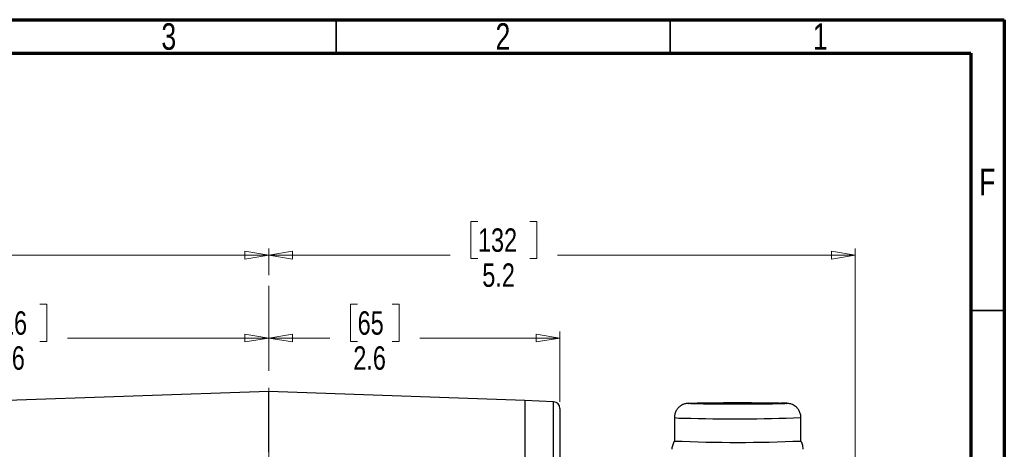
# Model space of a CAD drawing. Header units: inches. Extents: x 0.6 to 16.3, y 0.2 to 11.5.
# Tile 16 of 16: x 10.5 to 16.3, y 9 to 11.5. Entities that reach past the tile are written whole.
import ezdxf

# ---------------------------------------------------------------- set-up
doc = ezdxf.new("R2010")
doc.units = ezdxf.units.IN
doc.header["$MEASUREMENT"] = 0
doc.linetypes.add('CENTERX2', pattern=[0.8, 0.5, -0.1, 0.1, -0.1])
doc.styles.add('SLDTEXTSTYLE0', font='TXT', dxfattribs={"width": 0.75})
doc.dimstyles.new('SLDDIMSTYLE1', dxfattribs={"dimtxt": 0.137795, "dimasz": 0.14, "dimexe": 0, "dimexo": 0.0625, "dimgap": 0.034449, "dimtad": 0, "dimdec": 1, "dimlfac": 1.5, "dimrnd": 1e-09, "dimzin": 12, "dimdsep": 46, "dimtxsty": 'SLDTEXTSTYLE0', "dimblk1": 'CLOSED', "dimblk2": 'CLOSED', "dimsah": 1, "dimcen": 0.09, "dimadec": 0, "dimazin": 3, "dimtfac": 1, "dimtdec": 1, "dimtofl": 0, "dimtmove": 0, "dimatfit": 3, "dimldrblk": 'CLOSED', "dimfxl": 0, "dimfrac": 2, "dimtolj": 1, "dimtzin": 12, "dimarcsym": 0})
doc.dimstyles.new('SLDDIMSTYLE3', dxfattribs={"dimtxt": 0.137795, "dimasz": 0.14, "dimexe": 0, "dimexo": 0.0625, "dimgap": 0.034449, "dimtad": 0, "dimdec": 1, "dimlfac": 1.5, "dimrnd": 1e-09, "dimzin": 12, "dimdsep": 46, "dimtxsty": 'SLDTEXTSTYLE0', "dimblk1": 'CLOSED', "dimblk2": 'CLOSED', "dimsah": 1, "dimcen": 0.09, "dimadec": 0, "dimazin": 3, "dimtfac": 1, "dimtofl": 0, "dimtmove": 0, "dimatfit": 3, "dimldrblk": 'CLOSED', "dimfxl": 0, "dimfrac": 2, "dimtolj": 1, "dimtzin": 12, "dimarcsym": 0})

# ---------------------------------------------------------------- blocks, each defined once
blk = doc.blocks.new('_Closed')
at = {"color": 0, "linetype": 'ByBlock', "lineweight": -2}
for p, q in [((-1, 0.166667), (0, 0)), ((-1, 0.166667), (-1, -0.166667)), ((0, 0), (-1, -0.166667)), ((0, 0), (-1, 0))]:
    blk.add_line(p, q, dxfattribs=at)
blk = doc.blocks.new('_D_7')
at = {"color": 7, "linetype": 'Continuous', "lineweight": 0}
for p, q in [((8.7557, 10.3086), (8.7137, 10.3086)), ((8.7137, 10.3086), (8.7137, 10.0898)), ((9.0611, 10.3086), (9.1031, 10.3086)), ((9.1031, 10.3086), (9.1031, 10.0898)), ((7.6424, 9.2109), (7.6424, 10.1495)), ((7.6424, 10.1101), (8.5928, 10.1101)), ((12.0044, 10.1101), (9.224, 10.1101)), ((12.0044, 9.9929), (12.0044, 10.1495)), ((8.7137, 10.0898), (8.7557, 10.0898)), ((9.1031, 10.0898), (9.0611, 10.0898))]:
    blk.add_line(p, q, dxfattribs=at)
at = {"color": 7, "linetype": 'Continuous', "lineweight": 18, "xscale": 0.14, "yscale": 0.14, "rotation": 180.0000000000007}
blk.add_blockref('_Closed', (7.6424, 10.1101), dxfattribs=at)
at = {"color": 7, "linetype": 'Continuous', "lineweight": 18, "xscale": 0.14, "yscale": 0.14}
blk.add_blockref('_Closed', (12.0044, 10.1101), dxfattribs=at)
at = {"color": 7, "linetype": 'Continuous', "lineweight": 18, "char_height": 0.1378, "attachment_point": 1, "style": 'SLDTEXTSTYLE0'}
for s, insert in [('166', (8.7557, 10.2675)), ('6.5', (8.7811, 10.0613))]:
    blk.add_mtext(s, dxfattribs=dict(at, insert=insert))
blk = doc.blocks.new('_D_8')
at = {"color": 7, "linetype": 'Continuous', "lineweight": 0}
for p, q in [((10.35, 9.8206), (10.308, 9.8206)), ((10.308, 9.8206), (10.308, 9.6018)), ((10.6554, 9.8206), (10.6974, 9.8206)), ((10.6974, 9.8206), (10.6974, 9.6018)), ((8.959, 8.7137), (8.959, 9.6615)), ((8.959, 9.6221), (10.1871, 9.6221)), ((10.308, 9.6018), (10.35, 9.6018)), ((10.6974, 9.6018), (10.6554, 9.6018)), ((12.0044, 9.6221), (10.8183, 9.6221))]:
    blk.add_line(p, q, dxfattribs=at)
at = {"color": 7, "linetype": 'Continuous', "lineweight": 18, "xscale": 0.14, "yscale": 0.14, "rotation": 180.0000000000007}
blk.add_blockref('_Closed', (8.959, 9.6221), dxfattribs=at)
at = {"color": 7, "linetype": 'Continuous', "lineweight": 18, "xscale": 0.14, "yscale": 0.14}
blk.add_blockref('_Closed', (12.0044, 9.6221), dxfattribs=at)
at = {"color": 7, "linetype": 'Continuous', "lineweight": 18, "char_height": 0.1378, "attachment_point": 1, "style": 'SLDTEXTSTYLE0'}
for s, insert in [('116', (10.35, 9.7795)), ('4.6', (10.3754, 9.5733))]:
    blk.add_mtext(s, dxfattribs=dict(at, insert=insert))
blk = doc.blocks.new('_D_9')
at = {"color": 7, "linetype": 'Continuous', "lineweight": 0}
for p, q in [((12.5284, 9.8206), (12.4864, 9.8206)), ((12.4864, 9.8206), (12.4864, 9.6018)), ((12.732, 9.8206), (12.774, 9.8206)), ((12.774, 9.8206), (12.774, 9.6018)), ((13.7207, 9.2464), (13.7207, 9.6615)), ((12.0044, 9.6221), (12.3655, 9.6221)), ((12.4864, 9.6018), (12.5284, 9.6018)), ((12.774, 9.6018), (12.732, 9.6018)), ((13.7207, 9.6221), (12.8948, 9.6221))]:
    blk.add_line(p, q, dxfattribs=at)
at = {"color": 7, "linetype": 'Continuous', "lineweight": 18, "xscale": 0.14, "yscale": 0.14, "rotation": 180.0000000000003}
blk.add_blockref('_Closed', (12.0044, 9.6221), dxfattribs=at)
at = {"color": 7, "linetype": 'Continuous', "lineweight": 18, "xscale": 0.14, "yscale": 0.14}
blk.add_blockref('_Closed', (13.7207, 9.6221), dxfattribs=at)
at = {"color": 7, "linetype": 'Continuous', "lineweight": 18, "char_height": 0.1378, "attachment_point": 1, "style": 'SLDTEXTSTYLE0'}
for s, insert in [('65', (12.5284, 9.7795)), ('2.6', (12.5029, 9.5733))]:
    blk.add_mtext(s, dxfattribs=dict(at, insert=insert))
blk = doc.blocks.new('_D_10')
at = {"color": 7, "linetype": 'Continuous', "lineweight": 0}
for p, q in [((13.2373, 10.3086), (13.1954, 10.3086)), ((13.1954, 10.3086), (13.1954, 10.0898)), ((13.5428, 10.3086), (13.5848, 10.3086)), ((13.5848, 10.3086), (13.5848, 10.0898)), ((12.0044, 9.9929), (12.0044, 10.1495)), ((12.0044, 10.1101), (13.0745, 10.1101)), ((15.4596, 10.1101), (13.7056, 10.1101)), ((15.4596, 7.596), (15.4596, 10.1495)), ((13.1954, 10.0898), (13.2373, 10.0898)), ((13.5848, 10.0898), (13.5428, 10.0898))]:
    blk.add_line(p, q, dxfattribs=at)
at = {"color": 7, "linetype": 'Continuous', "lineweight": 18, "xscale": 0.14, "yscale": 0.14, "rotation": 180.0000000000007}
blk.add_blockref('_Closed', (12.0044, 10.1101), dxfattribs=at)
at = {"color": 7, "linetype": 'Continuous', "lineweight": 18, "xscale": 0.14, "yscale": 0.14}
blk.add_blockref('_Closed', (15.4596, 10.1101), dxfattribs=at)
at = {"color": 7, "linetype": 'Continuous', "lineweight": 18, "char_height": 0.1378, "attachment_point": 1, "style": 'SLDTEXTSTYLE0'}
for s, insert in [('132', (13.2373, 10.2675)), ('5.2', (13.2628, 10.0613))]:
    blk.add_mtext(s, dxfattribs=dict(at, insert=insert))

msp = doc.modelspace()

# ---------------------------------------------------------------- linework, layer by layer
at = {"color": 7, "linetype": 'Continuous', "lineweight": 70}
for p, q in [((0.5906, 11.4961), (16.3386, 11.4961)), ((16.3386, 11.4961), (16.3386, 0.1969)), ((0.7874, 11.2992), (16.1417, 11.2992)), ((16.1417, 11.2992), (16.1417, 0.3937))]:
    msp.add_line(p, q, dxfattribs=at)
at = {"color": 7, "linetype": 'Continuous', "lineweight": 35}
for p, q in [((12.4016, 11.2992), (12.4016, 11.4961)), ((14.3701, 11.2992), (14.3701, 11.4961)), ((16.1417, 9.7835), (16.3386, 9.7835))]:
    msp.add_line(p, q, dxfattribs=at)
at = {"color": 7, "linetype": 'CENTERX2', "lineweight": 18}
msp.add_line((12.0044, 3.8287), (12.0044, 9.9535), dxfattribs=at)
at = {"color": 7, "linetype": 'Continuous', "lineweight": 25}
for p, q in [((12.0044, 9.3077), (9.6433, 9.2252)), ((13.5141, 9.2549), (12.0044, 9.3077)), ((12.0044, 8.9503), (12.0044, 9.3077)), ((13.6824, 9.247), (13.514, 9.2543)), ((13.514, 9.2543), (13.514, 8.8796)), ((13.7207, 9.207), (13.7207, 8.8429)), ((14.3945, 9.1537), (14.3945, 9.0158)), ((15.1402, 9.0158), (15.1402, 9.1537))]:
    msp.add_line(p, q, dxfattribs=at)
at = {"color": 8, "linetype": 'Continuous', "lineweight": 25}
msp.add_line((13.6824, 8.8754), (13.6824, 9.247), dxfattribs=at)
at = {"color": 7, "linetype": 'Continuous', "lineweight": 25}
for centre, radius, start, end in [((13.6807, 9.207), 0.04, 360, 87.5), ((14.7673, 17.5967), 8.5889, 267.51247, 272.48784)]:
    msp.add_arc(centre, radius, start, end, dxfattribs=at)
at = {"color": 8, "linetype": 'Continuous', "lineweight": 25}
for centre, radius, start, end in [((14.4399, 9.4673), 0.3168, 261.77354, 271.40267), ((14.7446, 19.9417), 10.7952, 268.42371, 272.10005)]:
    msp.add_arc(centre, radius, start, end, dxfattribs=at)
at = {"color": 7, "linetype": 'Continuous', "lineweight": 25}
msp.add_open_spline([(13.514, 9.2549), (13.514, 9.253), (13.514, 9.249), (13.514, 9.2172), (13.514, 9.1668), (13.514, 9.0961), (13.514, 9.0079), (13.514, 8.9341), (13.514, 8.8972)], degree=3, dxfattribs=at)
for points, knots in [([(14.4797, 9.2379), (14.4774, 9.2377), (14.473, 9.2374), (14.4664, 9.2367), (14.4555, 9.2344), (14.4435, 9.2301), (14.4305, 9.2229), (14.417, 9.2117), (14.405, 9.1959), (14.3963, 9.1761), (14.3951, 9.1614), (14.3945, 9.1539)], [0, 0, 0, 0, 0.13036, 0.258874, 0.341167, 0.416865, 0.507084, 0.615061, 0.73409, 0.86481, 1, 1, 1, 1]), ([(14.487, 9.2381), (14.4885, 9.2382), (14.4939, 9.2387), (14.5179, 9.2395), (14.5522, 9.2403), (14.5877, 9.2408), (14.6128, 9.2411), (14.6341, 9.2413), (14.6503, 9.2414), (14.667, 9.2415), (14.6828, 9.2416), (14.6976, 9.2417), (14.7112, 9.2417), (14.725, 9.2418), (14.7389, 9.2418), (14.7483, 9.2418), (14.7546, 9.2418), (14.7669, 9.2418), (14.7887, 9.2418), (14.8123, 9.2418), (14.8284, 9.2417), (14.8382, 9.2417), (14.8452, 9.2416), (14.8533, 9.2416), (14.8613, 9.2415), (14.8703, 9.2415), (14.8913, 9.2414), (14.9224, 9.2411), (14.961, 9.2406), (14.9921, 9.2401), (15.0081, 9.2397), (15.0156, 9.2395)], [0, 0, 0, 0, 0.035224, 0.129886, 0.230505, 0.283149, 0.337289, 0.363536, 0.389785, 0.415974, 0.44226, 0.46263, 0.482999, 0.503365, 0.523728, 0.544089, 0.544869, 0.551029, 0.598113, 0.640118, 0.654878, 0.669637, 0.684397, 0.686724, 0.706498, 0.721012, 0.728656, 0.805533, 0.87292, 0.94018, 1, 1, 1, 1]), ([(15.0518, 9.2363), (15.0493, 9.236), (15.0431, 9.2354), (15.0171, 9.2345), (14.9824, 9.2338), (14.947, 9.2333), (14.9219, 9.233), (14.9006, 9.2328), (14.8844, 9.2327), (14.8677, 9.2325), (14.8519, 9.2325), (14.8371, 9.2324), (14.8235, 9.2323), (14.8097, 9.2323), (14.7958, 9.2323), (14.7864, 9.2323), (14.7801, 9.2323), (14.7678, 9.2322), (14.746, 9.2323), (14.7224, 9.2323), (14.7064, 9.2324), (14.6965, 9.2324), (14.6895, 9.2324), (14.6814, 9.2325), (14.6734, 9.2325), (14.6644, 9.2326), (14.6434, 9.2327), (14.6123, 9.233), (14.5737, 9.2335), (14.5426, 9.234), (14.5266, 9.2344), (14.5191, 9.2346)], [0, 0, 0, 0, 0.062075, 0.154103, 0.251921, 0.3031, 0.355733, 0.38125, 0.406768, 0.432228, 0.457783, 0.477585, 0.497388, 0.517187, 0.536983, 0.556778, 0.557536, 0.563524, 0.609298, 0.650134, 0.664483, 0.678832, 0.693181, 0.695443, 0.714667, 0.728777, 0.736208, 0.810945, 0.876456, 0.941845, 1, 1, 1, 1]), ([(15.1395, 9.1537), (15.1397, 9.1564), (15.1404, 9.1666), (15.1355, 9.1832), (15.1264, 9.2009), (15.1149, 9.2143), (15.1026, 9.2239), (15.0907, 9.2303), (15.0803, 9.234), (15.0725, 9.2358), (15.0664, 9.2368), (15.0606, 9.2375), (15.0519, 9.2382), (15.0401, 9.2388), (15.0268, 9.2392), (15.0213, 9.2394)], [0, 0, 0, 0, 0.0324873, 0.1227491, 0.2014733, 0.2717315, 0.3345471, 0.3898674, 0.4369455, 0.4776202, 0.5179777, 0.5800717, 0.6786759, 0.8657753, 1, 1, 1, 1]), ([(14.3947, 9.0158), (14.3912, 9.0087), (14.3841, 8.9939), (14.3797, 8.9767), (14.3804, 8.9676), (14.3804, 8.967)], [0, 0, 0, 0, 0.465745, 0.96344, 1, 1, 1, 1]), ([(15.1537, 8.9672), (15.1534, 8.9727), (15.1529, 8.9865), (15.1474, 9.0033), (15.1411, 9.0133), (15.1392, 9.0163)], [0, 0, 0, 0, 0.320635, 0.794779, 1, 1, 1, 1])]:
    msp.add_open_spline(points, degree=3, knots=knots, dxfattribs=at)
at = {"color": 8, "linetype": 'Continuous', "lineweight": 25}
for points, knots in [([(14.5191, 9.2346), (14.5146, 9.2347), (14.5061, 9.235), (14.4955, 9.2354), (14.4864, 9.2358), (14.4798, 9.2364), (14.4774, 9.2369), (14.4782, 9.2375), (14.484, 9.2379), (14.487, 9.2381)], [0, 0, 0, 0, 0.122866, 0.232576, 0.368495, 0.524145, 0.679796, 0.835446, 1, 1, 1, 1]), ([(15.0156, 9.2395), (15.0201, 9.2394), (15.0286, 9.2391), (15.0392, 9.2387), (15.0483, 9.2382), (15.0549, 9.2377), (15.0572, 9.2371), (15.0571, 9.2366), (15.0531, 9.2364), (15.0518, 9.2363)], [0, 0, 0, 0, 0.134735, 0.255043, 0.404092, 0.574778, 0.745464, 0.916151, 1, 1, 1, 1])]:
    msp.add_open_spline(points, degree=3, knots=knots, dxfattribs=at)

# ---------------------------------------------------------------- texts
at = {"color": 7, "linetype": 'Continuous', "lineweight": 0, "char_height": 0.1562, "attachment_point": 2, "style": 'SLDTEXTSTYLE0'}
for s, insert in [('3', (11.4157, 11.4753)), ('2', (13.3843, 11.4753)), ('1', (15.2543, 11.4753)), ('F', (16.2385, 10.619))]:
    msp.add_mtext(s, dxfattribs=dict(at, insert=insert))

# ---------------------------------------------------------------- dimensions: what is measured, and where the dimension line sits
at = {"color": 7, "linetype": 'Continuous', "lineweight": 18}
for base, p2, dimstyle, picture, middle in [((7.6424, 10.1101), (7.6424, 9.1715), 'SLDDIMSTYLE1', '_D_7', (8.9084, 10.1101)), ((15.4596, 10.1101), (15.4596, 7.5566), 'SLDDIMSTYLE3', '_D_10', (13.3901, 10.1101)), ((8.959, 9.6221), (8.959, 8.6743), 'SLDDIMSTYLE3', '_D_8', (10.5027, 9.6221))]:
    dim = msp.add_linear_dim(base=base, p1=(12.0044, 9.9535), p2=p2, angle=0, dimstyle=dimstyle, dxfattribs=at)
    dim.commit()
    dim.dimension.update_dxf_attribs({"geometry": picture, "text_midpoint": middle, "dimtype": 160})
dim = msp.add_linear_dim(base=(12.0044, 9.6221), p1=(13.7207, 9.207), p2=(12.0044, 9.9535), dimstyle='SLDDIMSTYLE3', dxfattribs=at)
dim.commit()
dim.dimension.update_dxf_attribs({"geometry": '_D_9', "text_midpoint": (12.6302, 9.6221), "dimtype": 160})

doc.saveas('drawing.dxf')
